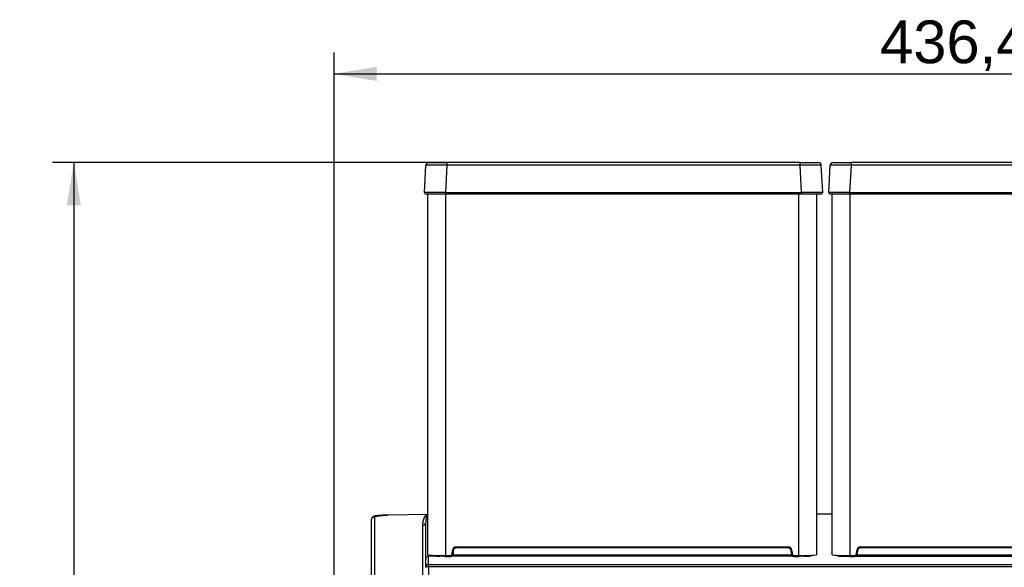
# Model space of a CAD drawing. Header units: millimetres. Extents: x 47 to 352, y 19 to 432.
# Tile 16 of 31: x 47 to 117, y 254 to 292. Entities that reach past the tile are written whole.
import ezdxf
from ezdxf.enums import TextEntityAlignment as Align

# ---------------------------------------------------------------- set-up
doc = ezdxf.new("R2010")
doc.units = ezdxf.units.MM
doc.layers.add('146338PRO-HÜLLEN', color=7, linetype='Continuous')
doc.layers.add('Standard', color=7, linetype='Continuous')
doc.styles.add('SEACAD_Arial', font='arial.ttf')
doc.dimstyles.new('ISO_(mm)', dxfattribs={"dimtxt": 3, "dimasz": 3, "dimexe": 1.5, "dimexo": 0, "dimgap": 0.75, "dimtad": 1, "dimlfac": 5, "dimtxsty": 'SEACAD_Arial', "dimblk1": '_SE_FILLED', "dimblk2": '_SE_FILLED', "dimsah": 1, "dimcen": 1.5, "dimadec": 0, "dimazin": 0, "dimtfac": 0.5, "dimtmove": 0, "dimatfit": 3, "dimfxl": 1, "dimarcsym": 0})

# ---------------------------------------------------------------- blocks, each defined once
blk = doc.blocks.new('SE')
at = {"layer": '146338PRO-HÜLLEN', "color": 7, "linetype": 'Continuous'}
for p, q in [((75.839, 279.917), (75.939, 281.822)), ((76.139, 282.012), (77.427, 282.012)), ((77.327, 279.917), (77.427, 281.822)), ((102.22, 282.012), (77.427, 282.012)), ((77.427, 281.822), (77.427, 282.012)), ((102.22, 281.822), (77.427, 281.822)), ((102.22, 282.012), (103.509, 282.012)), ((102.22, 281.822), (102.22, 282.012)), ((102.32, 279.917), (102.22, 281.822)), ((103.808, 279.917), (103.708, 281.822)), ((104.235, 279.917), (104.335, 281.822)), ((104.535, 282.012), (105.823, 282.012)), ((105.723, 279.917), (105.823, 281.822)), ((130.616, 282.012), (105.823, 282.012)), ((105.823, 281.822), (105.823, 282.012)), ((130.616, 281.822), (105.823, 281.822)), ((75.939, 279.812), (77.327, 279.812)), ((76.074, 279.812), (77.314, 279.812)), ((76.074, 254.469), (76.074, 279.812)), ((77.314, 279.812), (77.327, 279.812)), ((77.314, 279.812), (77.314, 254.427)), ((77.327, 279.917), (102.32, 279.917)), ((77.327, 279.812), (77.327, 279.917)), ((77.327, 279.812), (102.32, 279.812)), ((102.134, 254.427), (102.134, 279.812)), ((102.32, 279.812), (102.32, 279.917)), ((102.32, 279.812), (103.708, 279.812)), ((103.374, 279.812), (103.374, 254.469)), ((104.335, 279.812), (105.723, 279.812)), ((104.47, 279.812), (105.71, 279.812)), ((104.47, 254.469), (104.47, 279.812)), ((105.71, 279.812), (105.723, 279.812)), ((105.71, 279.812), (105.71, 254.427)), ((105.723, 279.917), (130.716, 279.917)), ((105.723, 279.812), (105.723, 279.917)), ((105.723, 279.812), (130.716, 279.812)), ((76.033, 257.317), (73.3, 257.266)), ((76.033, 257.316), (73.301, 257.265)), ((76.033, 257.316), (76.071, 257.32)), ((76.052, 257.318), (76.033, 257.317)), ((76.047, 257.316), (76.053, 257.318)), ((76.065, 257.321), (76.052, 257.319)), ((76.065, 257.321), (76.071, 257.32)), ((104.47, 257.338), (103.374, 257.338)), ((104.47, 257.337), (103.374, 257.337)), ((72.122, 251.051), (72.122, 256.979)), ((72.318, 257.178), (72.318, 251.25)), ((75.922, 254.177), (75.922, 256.744)), ((75.725, 251.306), (75.725, 256.545)), ((77.778, 254.555), (77.799, 254.79)), ((77.778, 254.555), (77.838, 254.55)), ((77.859, 254.785), (77.799, 254.79)), ((77.859, 254.785), (77.838, 254.55)), ((78.058, 255.028), (101.389, 255.028)), ((78.058, 255.028), (78.058, 254.968)), ((101.389, 254.968), (78.058, 254.968)), ((101.389, 254.968), (101.389, 255.028)), ((101.648, 254.79), (101.588, 254.785)), ((101.609, 254.55), (101.588, 254.785)), ((101.648, 254.79), (101.669, 254.555)), ((106.174, 254.555), (106.195, 254.79)), ((106.174, 254.555), (106.234, 254.55)), ((106.255, 254.785), (106.195, 254.79)), ((106.255, 254.785), (106.234, 254.55)), ((106.454, 255.028), (129.785, 255.028)), ((106.454, 255.028), (106.454, 254.968)), ((129.785, 254.968), (106.454, 254.968)), ((75.922, 253.603), (75.922, 254.178)), ((76.106, 254.461), (76.106, 254.382)), ((76.539, 254.394), (76.122, 254.383)), ((76.122, 253.803), (76.122, 254.383)), ((76.677, 254.388), (76.539, 254.394)), ((77.213, 254.395), (76.917, 254.388)), ((77.314, 254.427), (77.639, 254.427)), ((77.314, 254.367), (77.639, 254.367)), ((101.679, 254.39), (77.764, 254.39)), ((77.821, 254.488), (101.626, 254.488)), ((101.679, 254.39), (101.679, 254.415)), ((101.808, 254.427), (102.134, 254.427)), ((101.808, 254.427), (101.808, 254.367)), ((101.808, 254.367), (102.134, 254.367)), ((102.134, 254.427), (102.134, 254.367)), ((102.526, 254.388), (102.23, 254.395)), ((105.317, 254.388), (105.613, 254.395)), ((105.71, 254.427), (106.035, 254.427)), ((105.71, 254.367), (106.035, 254.367)), ((106.164, 254.415), (106.164, 254.39)), ((106.164, 254.39), (130.079, 254.39)), ((106.217, 254.488), (130.022, 254.488)), ((76.122, 253.803), (131.722, 253.803)), ((76.122, 253.627), (76.122, 253.803)), ((76.122, 253.627), (76.122, 216.508)), ((131.722, 253.627), (76.122, 253.627))]:
    blk.add_line(p, q, dxfattribs=at)
for centre, radius, start, end in [((76.139, 281.812), 0.2, 90, 177), ((76.683, 243.152), 38.677, 88.89781, 91.10219), ((102.964, 243.152), 38.677, 88.89781, 91.10219), ((103.509, 281.812), 0.2, 3, 90), ((104.535, 281.812), 0.2, 90, 177), ((105.079, 243.152), 38.677, 88.89781, 91.10219), ((75.939, 279.912), 0.1, 177, 270), ((103.708, 279.912), 0.1, 270, 3), ((104.335, 279.912), 0.1, 177, 270), ((72.321, 256.978), 0.2, 90.92852, 179.93176), ((75.628, 257.171), 2.33, 177.6851, 177.69229), ((75.722, 256.744), 0.2, 270.92907, 359.93121), ((77.639, 254.567), 0.2, 270.02514, 354.98625), ((78.058, 254.767), 0.26, 90.06767, 174.96551), ((78.058, 254.767), 0.2, 90.06061, 174.99452), ((101.389, 254.767), 0.26, 5.03442, 89.93221), ((101.389, 254.767), 0.2, 5.00548, 89.9394), ((101.459, 256.609), 2.064, 274.17143, 275.83686), ((101.808, 254.567), 0.2, 185.01375, 269.97486), ((106.035, 254.567), 0.2, 270.02514, 354.98625), ((106.454, 254.767), 0.26, 90.06767, 174.96551), ((106.454, 254.767), 0.2, 90.06061, 174.99452), ((77.016, 263.934), 9.511, 264.31184, 271.79092), ((76.454, 254.482), 0.0891, 273.71566, 329.36361), ((76.803, 259.311), 4.925, 268.53021, 271.32688), ((77.749, 282.675), 28.285, 268.91433, 269.11074), ((54.712, 254.376), 22.601, 359.97865, 0.13075), ((75.808, 254.397), 1.831, 359.07965, 0.95773), ((77.749, 282.675), 28.285, 269.95499, 270.02964), ((9.142, 254.439), 68.622, 359.95961, 359.97796), ((101.694, 282.675), 28.285, 269.97036, 270.05312), ((102.43, 263.975), 9.552, 268.22488, 275.67219), ((101.694, 282.675), 28.285, 270.8973, 271.08567), ((102.64, 259.311), 4.924, 268.67311, 271.4703), ((102.696, 258.057), 3.67, 271.09788, 274.74779), ((103.004, 254.499), 0.0986, 218.52353, 267.632), ((105.412, 263.934), 9.511, 264.31184, 271.79092), ((104.839, 254.499), 0.0986, 272.4083, 321.46547), ((105.147, 258.059), 3.671, 265.25364, 268.90231), ((105.203, 259.311), 4.925, 268.53039, 271.32685), ((106.149, 282.675), 28.285, 268.91433, 269.10269), ((83.108, 254.376), 22.601, 359.97865, 0.13075), ((104.204, 254.397), 1.831, 359.07965, 0.95773), ((106.149, 282.675), 28.285, 269.94688, 270.02964)]:
    blk.add_arc(centre, radius, start, end, dxfattribs=at)
for centre, major_axis, ratio, start_param, end_param in [((76.111, 257.138), (0.056, -0.193), 0.935752, 3.028824, 3.338334), ((76.122, 254.183), (0.141, 0.146), 0.975252, 0.779288, 2.349853), ((77.213, 254.495), (0.0025, -0.1), 0.573456, 5.44362, 6.23956), ((102.23, 254.495), (-0.0025, -0.1), 0.573456, 0.043626, 0.839207), ((105.613, 254.495), (0.0025, -0.1), 0.573456, 5.43455, 6.23956), ((76.122, 253.603), (-0.2, 0), 0.999362, 4.712389, 6.283185), ((76.122, 253.603), (0.2, 0), 0.121869, 1.570796, 3.141593)]:
    blk.add_ellipse(centre, major_axis=major_axis, ratio=ratio, start_param=start_param, end_param=end_param, dxfattribs=at)
for points in [[(77.327, 279.917), (76.937, 279.918), (76.161, 279.92), (75.839, 279.918), (75.839, 279.917)], [(103.808, 279.917), (103.808, 279.918), (103.486, 279.92), (102.71, 279.918), (102.32, 279.917)], [(105.723, 279.917), (105.333, 279.918), (104.557, 279.92), (104.235, 279.918), (104.235, 279.917)]]:
    blk.add_open_spline(points, degree=3, dxfattribs=at)
for points, degree, knots in [([(75.725, 256.545), (75.725, 256.681), (75.747, 256.81), (75.77, 256.938), (75.812, 257.043), (75.854, 257.149), (75.911, 257.219), (75.939, 257.254), (75.97, 257.278), (76.001, 257.303), (76.033, 257.316)], 2, [0, 0, 0, 0.25, 0.25, 0.5, 0.5, 0.75, 0.75, 0.875, 0.875, 1, 1, 1]), ([(76.071, 257.32), (76.068, 257.318), (76.063, 257.315), (76.056, 257.309), (76.049, 257.303), (76.043, 257.295), (76.036, 257.287), (76.029, 257.277), (76.018, 257.261), (76.004, 257.234), (75.988, 257.197), (75.97, 257.142), (75.951, 257.067), (75.938, 256.99), (75.93, 256.919), (75.926, 256.879), (75.925, 256.855), (75.925, 256.852)], 3, [0, 0, 0, 0, 0.0083146, 0.0181517, 0.0295123, 0.0423972, 0.0568068, 0.0727414, 0.0902013, 0.144017, 0.20908, 0.2853915, 0.4258296, 0.6001005, 0.6899498, 0.7939035, 0.8119439, 0.8119439, 0.8119439, 0.8119439]), ([(73.3, 257.253), (73.144, 257.244), (72.942, 257.232), (72.676, 257.202), (72.498, 257.177), (72.348, 257.148), (72.234, 257.117), (72.157, 257.084), (72.143, 257.064), (72.136, 257.052)], 3, [0, 0, 0, 0, 0.239928, 0.36309, 0.487892, 0.61411, 0.741601, 0.870271, 1, 1, 1, 1]), ([(73.301, 257.265), (73.203, 257.263), (73.108, 257.26), (73.013, 257.257), (72.923, 257.253), (72.834, 257.249), (72.754, 257.243), (72.673, 257.238), (72.605, 257.232), (72.537, 257.226), (72.483, 257.219), (72.43, 257.213), (72.393, 257.206), (72.356, 257.199), (72.337, 257.192), (72.318, 257.185), (72.318, 257.178)], 2, [0, 0, 0, 0.125, 0.125, 0.25, 0.25, 0.375, 0.375, 0.5, 0.5, 0.625, 0.625, 0.75, 0.75, 0.875, 0.875, 1, 1, 1]), ([(75.925, 256.852), (75.924, 256.838), (75.922, 256.803), (75.922, 256.767), (75.922, 256.744)], 3, [0.8119439, 0.8119439, 0.8119439, 0.8119439, 0.8822709, 1, 1, 1, 1]), ([(77.639, 254.427), (77.665, 254.427), (77.69, 254.437), (77.714, 254.446), (77.734, 254.464), (77.753, 254.482), (77.765, 254.505), (77.776, 254.529), (77.778, 254.555)], 2, [0, 0, 0, 0.25, 0.25, 0.5, 0.5, 0.75, 0.75, 1, 1, 1]), ([(101.669, 254.555), (101.671, 254.529), (101.683, 254.505), (101.694, 254.482), (101.714, 254.464), (101.733, 254.446), (101.758, 254.437), (101.782, 254.427), (101.808, 254.427)], 2, [0, 0, 0, 0.25, 0.25, 0.5, 0.5, 0.75, 0.75, 1, 1, 1]), ([(106.035, 254.427), (106.061, 254.427), (106.086, 254.437), (106.11, 254.446), (106.13, 254.464), (106.149, 254.482), (106.161, 254.505), (106.172, 254.529), (106.174, 254.555)], 2, [0, 0, 0, 0.25, 0.25, 0.5, 0.5, 0.75, 0.75, 1, 1, 1]), ([(76.459, 254.394), (76.449, 254.394), (76.449, 254.396), (76.448, 254.397), (76.458, 254.398), (76.462, 254.398), (76.467, 254.399)], 2, [0, 0, 0, 0.25, 0.25, 0.5, 0.5, 0.5991966, 0.5991966, 0.5991966]), ([(76.523, 254.438), (76.521, 254.434), (76.514, 254.424), (76.5, 254.412), (76.486, 254.404), (76.476, 254.401), (76.47, 254.399), (76.468, 254.399), (76.467, 254.399), (76.467, 254.399)], 3, [0.1775818, 0.1775818, 0.1775818, 0.1775818, 0.2317041, 0.3088167, 0.3724107, 0.4189139, 0.4521829, 0.4858582, 0.5188089, 0.5188089, 0.5188089, 0.5188089]), ([(76.539, 254.394), (76.571, 254.394), (76.595, 254.423), (76.6, 254.429), (76.604, 254.436)], 2, [0, 0, 0, 0.5, 0.5, 0.615286, 0.615286, 0.615286]), ([(76.677, 254.388), (76.693, 254.389), (76.709, 254.4), (76.723, 254.422), (76.726, 254.428), (76.728, 254.433)], 3, [0, 0, 0, 0, 0.5, 0.5, 0.6277578, 0.6277578, 0.6277578, 0.6277578]), ([(76.917, 254.388), (76.903, 254.389), (76.888, 254.4), (76.876, 254.422), (76.874, 254.426), (76.872, 254.43)], 3, [0, 0, 0, 0, 0.5, 0.5, 0.605633, 0.605633, 0.605633, 0.605633]), ([(77.213, 254.395), (77.225, 254.396), (77.237, 254.407), (77.247, 254.425), (77.247, 254.426), (77.248, 254.427)], 3, [0, 0, 0, 0, 0.5, 0.5, 0.5271142, 0.5271142, 0.5271142, 0.5271142]), ([(102.23, 254.395), (102.218, 254.396), (102.206, 254.407), (102.197, 254.425), (102.196, 254.426), (102.196, 254.427)], 3, [0, 0, 0, 0, 0.5, 0.5, 0.5258674, 0.5258674, 0.5258674, 0.5258674]), ([(102.526, 254.388), (102.54, 254.389), (102.555, 254.4), (102.568, 254.421), (102.57, 254.426), (102.572, 254.43)], 3, [0, 0, 0, 0, 0.5, 0.5, 0.6059889, 0.6059889, 0.6059889, 0.6059889]), ([(102.766, 254.388), (102.75, 254.389), (102.734, 254.4), (102.72, 254.423), (102.717, 254.428), (102.715, 254.433)], 3, [0, 0, 0, 0, 0.5, 0.5, 0.6262014, 0.6262014, 0.6262014, 0.6262014]), ([(102.975, 254.408), (102.975, 254.408), (102.974, 254.409), (102.971, 254.411), (102.965, 254.414), (102.956, 254.419), (102.946, 254.425), (102.939, 254.432), (102.935, 254.437), (102.934, 254.438)], 3, [0.4293312, 0.4293312, 0.4293312, 0.4293312, 0.4846025, 0.5426798, 0.5943431, 0.6416353, 0.687922, 0.7362044, 0.7562396, 0.7562396, 0.7562396, 0.7562396]), ([(102.975, 254.407), (102.992, 254.406), (103.001, 254.405), (103.011, 254.404), (103.011, 254.402), (103.01, 254.401), (103, 254.4)], 2, [0.2750539, 0.2750539, 0.2750539, 0.5000975, 0.5000975, 0.7501463, 0.7501463, 1, 1, 1]), ([(104.844, 254.4), (104.833, 254.401), (104.833, 254.402), (104.832, 254.404), (104.843, 254.405), (104.846, 254.405), (104.851, 254.405)], 2, [0.0002805, 0.0002805, 0.0002805, 0.25, 0.25, 0.5, 0.5, 0.5903335, 0.5903335, 0.5903335]), ([(104.909, 254.438), (104.904, 254.432), (104.895, 254.424), (104.881, 254.415), (104.868, 254.409), (104.857, 254.406), (104.852, 254.405), (104.851, 254.405), (104.851, 254.405)], 3, [0.2297283, 0.2297283, 0.2297283, 0.2297283, 0.3023273, 0.3555054, 0.4053968, 0.4538359, 0.5063549, 0.5519312, 0.5519312, 0.5519312, 0.5519312]), ([(105.128, 254.433), (105.126, 254.428), (105.123, 254.423), (105.109, 254.4), (105.093, 254.389), (105.077, 254.388)], 3, [0.3737756, 0.3737756, 0.3737756, 0.3737756, 0.5, 0.5, 1, 1, 1, 1]), ([(105.272, 254.43), (105.274, 254.426), (105.276, 254.421), (105.288, 254.4), (105.303, 254.389), (105.317, 254.388)], 3, [0.3939967, 0.3939967, 0.3939967, 0.3939967, 0.5, 0.5, 1, 1, 1, 1]), ([(105.648, 254.427), (105.647, 254.426), (105.647, 254.425), (105.637, 254.407), (105.625, 254.396), (105.613, 254.395)], 3, [0.4741301, 0.4741301, 0.4741301, 0.4741301, 0.5, 0.5, 1, 1, 1, 1])]:
    blk.add_open_spline(points, degree=degree, knots=knots, dxfattribs=at)
blk = doc.blocks.new('DMBLK7')
at = {"layer": 'Standard', "linetype": 'Continuous'}
for points in [[(50.703, 279.012), (51.703, 279.012), (51.203, 282.012)], [(50.703, 155.383), (51.203, 152.383), (51.703, 155.383)]]:
    blk.add_hatch(color=7, dxfattribs=at).paths.add_polyline_path(points)
at = {"layer": 'Standard', "color": 7, "linetype": 'Continuous'}
for p, q in [((77.427, 282.012), (49.703, 282.012)), ((51.203, 282.012), (51.203, 152.383)), ((74.822, 152.383), (49.703, 152.383))]:
    blk.add_line(p, q, dxfattribs=at)
at = {"layer": 'Standard', "color": 7, "linetype": 'Continuous', "style": 'SEACAD_Arial'}
blk.add_text('648,15', height=3, rotation=90, dxfattribs=at).set_placement((47.453, 210.741), align=Align.TOP_LEFT)
blk = doc.blocks.new('_SE_FILLED')
at = {"color": 0}
blk.add_line((0, 0), (-1, 0), dxfattribs=at)
blk.add_solid([(0, 0), (-1, -0.1665), (-1, 0.1665), (0, 0)], dxfattribs=at)
blk = doc.blocks.new('DMBLK9')
at = {"layer": 'Standard', "linetype": 'Continuous'}
for points in [[(72.482, 288.732), (69.482, 288.232), (72.482, 287.732)], [(153.762, 288.732), (153.762, 287.732), (156.762, 288.232)]]:
    blk.add_hatch(color=7, dxfattribs=at).paths.add_polyline_path(points)
at = {"layer": 'Standard', "color": 7, "linetype": 'Continuous'}
for p, q in [((69.482, 218.737), (69.482, 289.732)), ((156.762, 219.898), (156.762, 289.732)), ((69.482, 288.232), (156.762, 288.232))]:
    blk.add_line(p, q, dxfattribs=at)
at = {"layer": 'Standard', "color": 7, "linetype": 'Continuous', "style": 'SEACAD_Arial'}
blk.add_text('436,4', height=3, dxfattribs=at).set_placement((107.839, 291.982), align=Align.TOP_LEFT)

msp = doc.modelspace()

# ---------------------------------------------------------------- block references
at = {"layer": 'Standard'}
msp.add_blockref('SE', (0, 0), dxfattribs=at)

# ---------------------------------------------------------------- dimensions: what is measured, and where the dimension line sits
at = {"layer": 'Standard', "color": 7, "linetype": 'Continuous'}
dim = msp.add_linear_dim(base=(156.7616, 288.2316), p1=(69.4816, 218.7369), p2=(156.7616, 218.2349), text='\\A1;<>', dimstyle='ISO_(mm)', dxfattribs=at)
dim.commit()
dim.dimension.update_dxf_attribs({"geometry": 'DMBLK9', "text_midpoint": (113.1216, 288.2316), "dimtype": 160})
dim = msp.add_linear_dim(base=(51.20321, 152.38277), p1=(102.22037, 282.01183), p2=(74.82163, 152.38277), angle=90, text='\\A1;<>', dimstyle='ISO_(mm)', dxfattribs=at)
dim.commit()
dim.dimension.update_dxf_attribs({"geometry": 'DMBLK7', "text_midpoint": (51.20321, 217.1973), "dimtype": 160})

doc.saveas('drawing.dxf')
